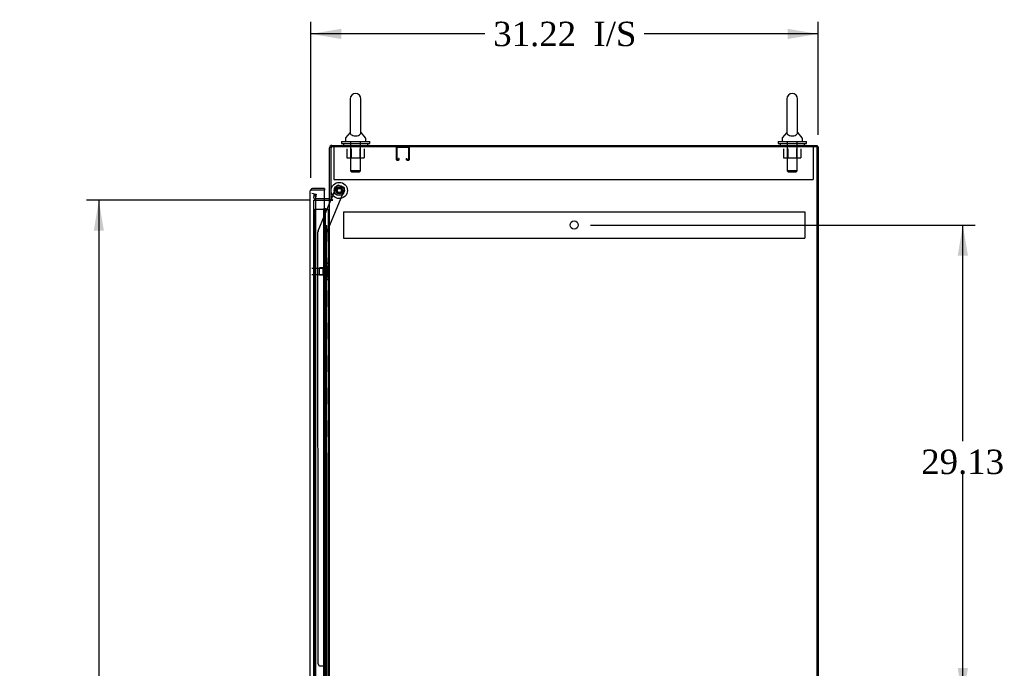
# Model space of a CAD drawing. Header units: inches. Extents: x 1 to 359, y -2 to 239.
# Tile 7 of 12: x 151 to 212, y 114 to 154. Entities that reach past the tile are written whole.
import ezdxf
from ezdxf.enums import TextEntityAlignment as Align
from ezdxf.lldxf.tags import DXFTag

# ---------------------------------------------------------------- set-up
doc = ezdxf.new("R2010")
doc.units = ezdxf.units.IN
doc.header["$MEASUREMENT"] = 0
for name, color, linetype in [('COM53964-4', 7, 'Continuous'), ('COM54746-60', 7, 'Continuous'), ('COM55914', 7, 'Continuous'), ('COM56675-1', 7, 'Continuous'), ('COM56676-1', 7, 'Continuous'), ('COM70220', 7, 'Continuous'), ('COM70839-3', 7, 'Continuous'), ('COM71199-4', 7, 'Continuous'), ('COM71207-7', 7, 'Continuous'), ('COM71211-1', 7, 'Continuous'), ('Default', 7, 'Continuous'), ('NTS18024', 7, 'Continuous'), ('NTS18147', 7, 'Continuous'), ('ROL87452', 7, 'Continuous'), ('RVT17786', 7, 'Continuous'), ('SCS86414', 7, 'Continuous'), ('STD26122', 7, 'Continuous'), ('WAF25376', 7, 'Continuous'), ('WAF25377', 7, 'Continuous'), ('WAM254785', 7, 'Continuous'), ('WAM30038', 7, 'Continuous')]:
    doc.layers.add(name, color=color, linetype=linetype)
doc.styles.add('SEACAD_Times_New_Roman', font='times.ttf')
tags = doc.linetypes.add('HIDDEN2', pattern=[0.1875, 0.125, -0.0625]).pattern_tags.tags
tags[6:7] = [DXFTag(74, 4), DXFTag(75, 0), DXFTag(340, '0'), DXFTag(46, 0.0), DXFTag(50, 0.0), DXFTag(44, 0.0), DXFTag(45, 0.0)]
tags[4:5] = [DXFTag(74, 4), DXFTag(75, 0), DXFTag(340, '0'), DXFTag(46, 0.0), DXFTag(50, 0.0), DXFTag(44, 0.0), DXFTag(45, 0.0)]
doc.dimstyles.new('HAMMOND_(STH_-_300x200)', dxfattribs={"dimtxt": 1.5, "dimasz": 1.875, "dimexe": 0.75, "dimexo": 0.75, "dimgap": 0.375, "dimtad": 0, "dimtih": 1, "dimtoh": 1, "dimzin": 0, "dimdsep": 46, "dimtxsty": 'SEACAD_Times_New_Roman', "dimblk1": '_SE_FILLED', "dimblk2": '_SE_FILLED', "dimsah": 1, "dimcen": 0.75, "dimadec": 0, "dimazin": 0, "dimtfac": 0.8, "dimtofl": 0, "dimtmove": 0, "dimatfit": 3, "dimfxl": 1, "dimtolj": 1, "dimtzin": 0, "dimarcsym": 0})

# ---------------------------------------------------------------- blocks, each defined once
blk = doc.blocks.new('SE3')
at = {"layer": 'COM53964-4', "color": 7, "linetype": 'HIDDEN2'}
for p, q in [((171.036, 141.774), (171.036, 141.636)), ((171.036, 141.774), (199.411, 141.774)), ((171.036, 141.636), (171.036, 140.287)), ((199.411, 141.774), (199.411, 141.636)), ((199.411, 141.636), (199.411, 140.287)), ((171.036, 140.287), (171.036, 140.149)), ((171.036, 140.149), (199.411, 140.149)), ((199.411, 140.287), (199.411, 140.149))]:
    blk.add_line(p, q, dxfattribs=at)
blk.add_circle((185.224, 140.961), 0.25, dxfattribs=at)
at = {"layer": 'COM54746-60', "color": 7, "linetype": 'HIDDEN2'}
for p, q in [((169.273, 141.939), (169.798, 141.939)), ((169.273, 81.939), (169.273, 141.939)), ((169.798, 141.939), (169.823, 141.939)), ((169.816, 141.948), (169.816, 141.974)), ((169.816, 141.974), (169.866, 141.974)), ((169.866, 141.948), (169.816, 141.948)), ((169.823, 81.939), (169.823, 141.939)), ((169.878, 141.939), (169.823, 141.939)), ((169.828, 141.948), (169.828, 81.939)), ((169.866, 141.974), (169.891, 141.974)), ((169.866, 141.948), (169.891, 141.948)), ((169.878, 141.939), (169.919, 141.939)), ((169.878, 140.939), (169.878, 141.939)), ((169.891, 141.974), (169.941, 141.974)), ((169.941, 141.948), (169.891, 141.948)), ((169.919, 141.939), (170.114, 141.939)), ((169.919, 140.939), (169.919, 141.939)), ((169.928, 81.939), (169.928, 141.948)), ((169.941, 141.974), (169.941, 141.948)), ((170.114, 141.939), (170.176, 141.939)), ((170.114, 81.939), (170.114, 141.939)), ((169.823, 140.939), (169.878, 140.939)), ((169.867, 140.939), (169.995, 140.939)), ((169.867, 139.939), (169.867, 140.939)), ((169.964, 139.939), (169.964, 140.939)), ((169.99, 140.939), (169.99, 139.939)), ((169.995, 139.939), (169.995, 140.939)), ((169.823, 139.939), (169.878, 139.939)), ((169.867, 139.939), (169.995, 139.939)), ((169.878, 138.939), (169.878, 139.939)), ((169.919, 138.939), (169.919, 139.939)), ((169.823, 138.939), (169.878, 138.939)), ((169.867, 138.939), (169.995, 138.939)), ((169.867, 137.939), (169.867, 138.939)), ((169.964, 137.939), (169.964, 138.939)), ((169.99, 138.939), (169.99, 137.939)), ((169.995, 137.939), (169.995, 138.939)), ((169.823, 137.939), (169.878, 137.939)), ((169.867, 137.939), (169.995, 137.939)), ((169.878, 136.939), (169.878, 137.939)), ((169.919, 136.939), (169.919, 137.939)), ((169.823, 136.939), (169.878, 136.939)), ((169.867, 136.939), (169.995, 136.939)), ((169.867, 135.939), (169.867, 136.939)), ((169.964, 135.939), (169.964, 136.939)), ((169.99, 136.939), (169.99, 135.939)), ((169.995, 135.939), (169.995, 136.939)), ((169.823, 135.939), (169.878, 135.939)), ((169.867, 135.939), (169.995, 135.939)), ((169.878, 134.939), (169.878, 135.939)), ((169.919, 134.939), (169.919, 135.939)), ((169.823, 134.939), (169.878, 134.939)), ((169.867, 134.939), (169.995, 134.939)), ((169.867, 133.939), (169.867, 134.939)), ((169.964, 133.939), (169.964, 134.939)), ((169.99, 134.939), (169.99, 133.939)), ((169.995, 133.939), (169.995, 134.939)), ((169.823, 133.939), (169.878, 133.939)), ((169.867, 133.939), (169.995, 133.939)), ((169.878, 132.939), (169.878, 133.939)), ((169.919, 132.939), (169.919, 133.939)), ((169.823, 132.939), (169.878, 132.939)), ((169.867, 132.939), (169.995, 132.939)), ((169.867, 131.939), (169.867, 132.939)), ((169.964, 131.939), (169.964, 132.939)), ((169.99, 132.939), (169.99, 131.939)), ((169.995, 131.939), (169.995, 132.939)), ((169.823, 131.939), (169.878, 131.939)), ((169.867, 131.939), (169.995, 131.939)), ((169.878, 130.939), (169.878, 131.939)), ((169.919, 130.939), (169.919, 131.939)), ((169.823, 130.939), (169.878, 130.939)), ((169.867, 130.939), (169.995, 130.939)), ((169.867, 129.939), (169.867, 130.939)), ((169.964, 129.939), (169.964, 130.939)), ((169.99, 130.939), (169.99, 129.939)), ((169.995, 129.939), (169.995, 130.939)), ((169.823, 129.939), (169.878, 129.939)), ((169.867, 129.939), (169.995, 129.939)), ((169.878, 128.939), (169.878, 129.939)), ((169.919, 128.939), (169.919, 129.939)), ((169.823, 128.939), (169.878, 128.939)), ((169.867, 128.939), (169.995, 128.939)), ((169.867, 127.939), (169.867, 128.939)), ((169.964, 127.939), (169.964, 128.939)), ((169.99, 128.939), (169.99, 127.939)), ((169.995, 127.939), (169.995, 128.939)), ((169.823, 127.939), (169.878, 127.939)), ((169.867, 127.939), (169.995, 127.939)), ((169.878, 126.939), (169.878, 127.939)), ((169.919, 126.939), (169.919, 127.939)), ((169.823, 126.939), (169.878, 126.939)), ((169.867, 126.939), (169.995, 126.939)), ((169.867, 125.939), (169.867, 126.939)), ((169.964, 125.939), (169.964, 126.939)), ((169.99, 126.939), (169.99, 125.939)), ((169.995, 125.939), (169.995, 126.939)), ((169.823, 125.939), (169.878, 125.939)), ((169.867, 125.939), (169.995, 125.939)), ((169.878, 124.939), (169.878, 125.939)), ((169.919, 124.939), (169.919, 125.939)), ((169.823, 124.939), (169.878, 124.939)), ((169.867, 124.939), (169.995, 124.939)), ((169.867, 123.939), (169.867, 124.939)), ((169.964, 123.939), (169.964, 124.939)), ((169.99, 124.939), (169.99, 123.939)), ((169.995, 123.939), (169.995, 124.939)), ((169.823, 123.939), (169.878, 123.939)), ((169.867, 123.939), (169.995, 123.939)), ((169.878, 122.939), (169.878, 123.939)), ((169.919, 122.939), (169.919, 123.939)), ((169.823, 122.939), (169.878, 122.939)), ((169.867, 122.939), (169.995, 122.939)), ((169.867, 121.939), (169.867, 122.939)), ((169.964, 121.939), (169.964, 122.939)), ((169.99, 122.939), (169.99, 121.939)), ((169.995, 121.939), (169.995, 122.939)), ((169.823, 121.939), (169.878, 121.939)), ((169.867, 121.939), (169.995, 121.939)), ((169.878, 120.939), (169.878, 121.939)), ((169.919, 120.939), (169.919, 121.939)), ((169.823, 120.939), (169.878, 120.939)), ((169.867, 120.939), (169.995, 120.939)), ((169.867, 119.939), (169.867, 120.939)), ((169.964, 119.939), (169.964, 120.939)), ((169.99, 120.939), (169.99, 119.939)), ((169.995, 119.939), (169.995, 120.939)), ((169.823, 119.939), (169.878, 119.939)), ((169.867, 119.939), (169.995, 119.939)), ((169.878, 118.939), (169.878, 119.939)), ((169.919, 118.939), (169.919, 119.939)), ((169.823, 118.939), (169.878, 118.939)), ((169.867, 118.939), (169.995, 118.939)), ((169.867, 117.939), (169.867, 118.939)), ((169.964, 117.939), (169.964, 118.939)), ((169.99, 118.939), (169.99, 117.939)), ((169.995, 117.939), (169.995, 118.939)), ((169.823, 117.939), (169.878, 117.939)), ((169.867, 117.939), (169.995, 117.939)), ((169.878, 116.939), (169.878, 117.939)), ((169.919, 116.939), (169.919, 117.939)), ((169.823, 116.939), (169.878, 116.939)), ((169.867, 116.939), (169.995, 116.939)), ((169.867, 115.939), (169.867, 116.939)), ((169.964, 115.939), (169.964, 116.939)), ((169.99, 116.939), (169.99, 115.939)), ((169.995, 115.939), (169.995, 116.939)), ((169.823, 115.939), (169.878, 115.939)), ((169.867, 115.939), (169.995, 115.939)), ((169.878, 114.939), (169.878, 115.939)), ((169.919, 114.939), (169.919, 115.939)), ((169.823, 114.939), (169.878, 114.939)), ((169.867, 114.939), (169.995, 114.939)), ((169.867, 113.939), (169.867, 114.939)), ((169.964, 113.939), (169.964, 114.939)), ((169.99, 114.939), (169.99, 113.939)), ((169.995, 113.939), (169.995, 114.939)), ((169.823, 113.939), (169.878, 113.939)), ((169.867, 113.939), (169.995, 113.939)), ((169.878, 112.939), (169.878, 113.939)), ((169.919, 112.939), (169.919, 113.939))]:
    blk.add_line(p, q, dxfattribs=at)
at = {"layer": 'COM55914', "color": 7, "linetype": 'HIDDEN2'}
for p, q in [((174.271, 145.722), (174.271, 144.995)), ((174.311, 145.722), (174.311, 144.995)), ((175.041, 145.725), (174.314, 145.725)), ((175.044, 144.995), (175.044, 145.722)), ((175.084, 144.995), (175.084, 145.722)), ((174.314, 144.992), (174.416, 144.992)), ((174.314, 144.952), (174.416, 144.952)), ((174.419, 144.995), (174.419, 145.046)), ((174.459, 145.046), (174.419, 145.046)), ((174.459, 144.995), (174.459, 145.046)), ((174.896, 145.046), (174.896, 144.995)), ((174.896, 145.046), (174.936, 145.046)), ((174.936, 145.046), (174.936, 144.995)), ((174.939, 144.992), (175.041, 144.992)), ((174.939, 144.952), (175.041, 144.952))]:
    blk.add_line(p, q, dxfattribs=at)
for centre, radius, start, end in [((174.314, 145.722), 0.043, 90, 180), ((174.314, 145.722), 0.003, 90, 180), ((175.041, 145.722), 0.043, 0, 90), ((175.041, 145.722), 0.003, 0, 90), ((174.314, 144.995), 0.043, 180, 270), ((174.314, 144.995), 0.003, 180, 270), ((174.416, 144.995), 0.003, 270, 0), ((174.416, 144.995), 0.043, 270, 0), ((174.939, 144.995), 0.043, 180, 270), ((174.939, 144.995), 0.003, 180, 270), ((175.041, 144.995), 0.003, 270, 0), ((175.041, 144.995), 0.043, 270, 0)]:
    blk.add_arc(centre, radius, start, end, dxfattribs=at)
at = {"layer": 'COM56675-1', "color": 7, "linetype": 'Continuous'}
for p, q in [((170.176, 142.515), (170.176, 145.717)), ((170.319, 145.86), (200.176, 145.86)), ((200.176, 145.86), (200.176, 145.765)), ((170.128, 142.58), (169.864, 142.58)), ((170.271, 142.515), (170.176, 142.515))]:
    blk.add_line(p, q, dxfattribs=at)
at = {"layer": 'COM56675-1', "color": 7, "linetype": 'HIDDEN2'}
for p, q in [((169.209, 142.635), (169.211, 142.652)), ((169.211, 142.652), (169.251, 142.881)), ((169.251, 142.881), (169.345, 142.864)), ((169.345, 142.864), (169.304, 142.636)), ((169.304, 142.636), (169.305, 142.618)), ((169.864, 142.58), (169.352, 142.58))]:
    blk.add_line(p, q, dxfattribs=at)
at = {"layer": 'COM56675-1', "color": 7, "linetype": 'Continuous'}
for centre, radius, start, end in [((170.319, 145.717), 0.143, 90, 180), ((170.128, 142.628), 0.048, 270, 0), ((170.128, 142.628), 0.143, 270, 307.79488)]:
    blk.add_arc(centre, radius, start, end, dxfattribs=at)
at = {"layer": 'COM56675-1', "color": 7, "linetype": 'HIDDEN2'}
for centre, radius, start, end in [((170.319, 145.717), 0.048, 90, 180), ((169.352, 142.628), 0.143, 177.21316, 270), ((169.352, 142.628), 0.048, 191.96668, 270)]:
    blk.add_arc(centre, radius, start, end, dxfattribs=at)
at = {"layer": 'COM56676-1', "color": 7, "linetype": 'HIDDEN2'}
for p, q in [((170.429, 145.765), (170.429, 145.58)), ((170.429, 145.58), (170.429, 143.765)), ((199.929, 145.765), (199.929, 145.58)), ((199.929, 145.58), (199.929, 143.765)), ((170.429, 143.765), (199.929, 143.765))]:
    blk.add_line(p, q, dxfattribs=at)
at = {"layer": 'COM70220', "color": 7, "linetype": 'HIDDEN2'}
for p, q in [((169.334, 142.405), (169.334, 142.655)), ((169.334, 81.473), (169.334, 142.405))]:
    blk.add_line(p, q, dxfattribs=at)
blk.add_arc((169.084, 142.655), 0.25, 0, 90, dxfattribs=at)
at = {"layer": 'COM70839-3', "color": 7, "linetype": 'HIDDEN2'}
for p, q in [((169.991, 140.467), (171.09, 143.123)), ((170.264, 142.515), (170.6, 143.326)), ((170.763, 143.394), (171.023, 143.286)), ((169.469, 140.595), (170.251, 142.485)), ((169.473, 113.964), (169.46, 140.547)), ((170.004, 112.589), (169.991, 140.467)), ((169.598, 113.839), (169.809, 113.839)), ((169.934, 113.714), (169.934, 112.701))]:
    blk.add_line(p, q, dxfattribs=at)
at = {"layer": 'COM70839-3', "color": 7, "linetype": 'Continuous'}
blk.add_line((170.251, 142.485), (170.264, 142.515), dxfattribs=at)
at = {"layer": 'COM70839-3', "color": 7, "linetype": 'HIDDEN2'}
blk.add_circle((170.771, 143.086), 0.129, dxfattribs=at)
for centre, start, end in [((170.715, 143.278), 67.51549, 157.51549), ((170.975, 143.171), 337.51549, 67.51549), ((169.585, 140.547), 157.51549, 180.02749), ((169.598, 113.964), 180.02749, 270.02749), ((169.809, 113.714), 0.02749, 90.02749)]:
    blk.add_arc(centre, 0.125, start, end, dxfattribs=at)
at = {"layer": 'COM71199-4', "color": 7, "linetype": 'Continuous'}
for p, q in [((168.989, 80.816), (168.989, 143.062)), ((168.989, 143.062), (168.989, 143.062)), ((168.989, 143.062), (168.989, 143.062)), ((168.989, 143.062), (168.989, 143.062)), ((169.069, 143.11), (169.019, 143.149)), ((169.132, 143.109), (169.019, 143.109)), ((169.132, 143.11), (169.069, 143.11)), ((169.864, 143.205), (169.132, 143.205)), ((169.132, 143.11), (169.132, 143.11)), ((169.864, 143.11), (169.132, 143.11)), ((169.864, 143.109), (169.132, 143.109)), ((169.864, 143.205), (169.864, 143.11)), ((169.864, 80.768), (169.864, 143.109))]:
    blk.add_line(p, q, dxfattribs=at)
for start, end in [(142.49641, 179.84393), (179.92383, 180), (90, 142.49641)]:
    blk.add_arc((169.132, 143.062), 0.143, start, end, dxfattribs=at)
blk.add_open_spline([(169.019, 143.109), (169.009, 143.101), (169.002, 143.094), (168.994, 143.082), (168.992, 143.078), (168.99, 143.07), (168.989, 143.066), (168.989, 143.062)], degree=3, knots=[0, 0, 0, 0, 0.5, 0.5, 0.75, 0.75, 1, 1, 1, 1], dxfattribs=at)
at = {"layer": 'COM71207-7', "color": 7, "linetype": 'HIDDEN2'}
blk.add_line((200.176, 73.895), (200.176, 145.765), dxfattribs=at)
at = {"layer": 'COM71211-1', "color": 7, "linetype": 'Continuous'}
for p, q in [((170.271, 142.515), (170.271, 145.765)), ((200.093, 145.765), (170.271, 145.765)), ((200.236, 145.765), (200.093, 145.765)), ((200.236, 145.765), (200.236, 73.895)), ((169.864, 142.485), (170.128, 142.485)), ((170.176, 142.485), (170.128, 142.485)), ((170.176, 142.485), (170.319, 142.485)), ((170.176, 81.175), (170.176, 142.485)), ((170.349, 142.515), (170.271, 142.515)), ((170.319, 142.485), (170.349, 142.485))]:
    blk.add_line(p, q, dxfattribs=at)
at = {"layer": 'COM71211-1', "color": 7, "linetype": 'HIDDEN2'}
for p, q in [((169.209, 142.485), (169.864, 142.485)), ((169.209, 81.175), (169.209, 142.485))]:
    blk.add_line(p, q, dxfattribs=at)
at = {"layer": 'COM71211-1', "color": 7, "linetype": 'Continuous'}
blk.add_arc((170.349, 142.5), 0.015, 270, 90, dxfattribs=at)
at = {"layer": 'NTS18024', "color": 7, "linetype": 'HIDDEN2'}
for p, q in [((171.238, 145.64), (171.238, 145.095)), ((171.51, 145.64), (171.51, 145.095)), ((172.036, 145.64), (172.036, 145.095)), ((172.311, 145.64), (172.311, 145.095)), ((198.11, 145.64), (198.11, 145.095)), ((198.382, 145.64), (198.382, 145.095)), ((198.908, 145.64), (198.908, 145.095)), ((199.183, 145.64), (199.183, 145.095)), ((171.238, 145.095), (171.51, 145.095)), ((171.51, 145.095), (172.036, 145.095)), ((172.036, 145.095), (172.311, 145.095)), ((198.11, 145.095), (198.382, 145.095)), ((198.382, 145.095), (198.908, 145.095)), ((198.908, 145.095), (199.183, 145.095))]:
    blk.add_line(p, q, dxfattribs=at)
at = {"layer": 'NTS18147', "color": 7, "linetype": 'HIDDEN2'}
for p, q in [((169.554, 137.89), (169.554, 138.33)), ((169.992, 138.33), (169.554, 138.33)), ((169.992, 138.605), (169.992, 138.61)), ((170.055, 138.61), (169.992, 138.61)), ((169.992, 138.605), (169.992, 138.416)), ((169.992, 138.605), (170.055, 138.605)), ((169.992, 138.416), (169.992, 138.298)), ((170.055, 138.416), (169.992, 138.416)), ((169.992, 138.298), (169.992, 137.921)), ((169.992, 138.298), (170.055, 138.298)), ((170.055, 138.605), (170.055, 138.61)), ((170.055, 138.298), (170.055, 138.416)), ((170.117, 138.456), (170.117, 138.511)), ((169.554, 137.89), (169.992, 137.89)), ((169.992, 137.921), (169.992, 137.803)), ((170.055, 137.921), (169.992, 137.921)), ((169.992, 137.803), (169.992, 137.614)), ((169.992, 137.803), (170.055, 137.803)), ((169.992, 137.614), (169.992, 137.61)), ((170.055, 137.614), (169.992, 137.614)), ((169.992, 137.61), (170.055, 137.61)), ((170.055, 137.803), (170.055, 137.921)), ((170.055, 137.614), (170.055, 137.61)), ((170.117, 137.709), (170.117, 137.763))]:
    blk.add_line(p, q, dxfattribs=at)
blk.add_arc((169.799, 138.11), 0.318, 323.63381, 36.36619, dxfattribs=at)
for centre, start_param, end_param in [((169.799, 138.511), 2.506883, 3.776302), ((169.799, 138.456), 2.506883, 3.141593), ((169.799, 137.763), 3.141593, 3.776302), ((169.799, 137.709), 2.506883, 3.776302)]:
    blk.add_ellipse(centre, major_axis=(-0.318, 0), ratio=0.5, start_param=start_param, end_param=end_param, dxfattribs=at)
at = {"layer": 'ROL87452', "color": 7, "linetype": 'HIDDEN2'}
for radius in [0.5, 0.206]:
    blk.add_circle((170.771, 143.086), radius, dxfattribs=at)
at = {"layer": 'RVT17786', "color": 7, "linetype": 'HIDDEN2'}
blk.add_circle((170.771, 143.086), 0.217, dxfattribs=at)
at = {"layer": 'SCS86414', "color": 7, "linetype": 'Continuous'}
for p, q in [((171.442, 148.724), (171.442, 146.653)), ((172.104, 146.653), (172.104, 148.724)), ((198.314, 148.724), (198.314, 146.653)), ((198.976, 146.653), (198.976, 148.724)), ((171.433, 146.644), (171.162, 146.317)), ((172.384, 146.317), (172.113, 146.644)), ((198.305, 146.644), (198.034, 146.317)), ((199.256, 146.317), (198.985, 146.644)), ((171.148, 146.279), (171.148, 146.16)), ((172.398, 146.16), (172.398, 146.279)), ((198.02, 146.279), (198.02, 146.16)), ((199.27, 146.16), (199.27, 146.279))]:
    blk.add_line(p, q, dxfattribs=at)
at = {"layer": 'SCS86414', "color": 7, "linetype": 'HIDDEN2'}
for p, q in [((171.461, 146.1), (171.461, 144.284)), ((172.085, 144.284), (172.085, 146.1)), ((198.333, 146.1), (198.333, 144.284)), ((198.957, 144.284), (198.957, 146.1)), ((172.085, 144.284), (171.461, 144.284)), ((171.461, 144.284), (171.521, 144.224)), ((171.521, 144.224), (172.025, 144.224)), ((172.025, 144.224), (172.085, 144.284)), ((198.957, 144.284), (198.333, 144.284)), ((198.333, 144.284), (198.393, 144.224)), ((198.393, 144.224), (198.897, 144.224)), ((198.897, 144.224), (198.957, 144.284))]:
    blk.add_line(p, q, dxfattribs=at)
at = {"layer": 'SCS86414', "color": 7, "linetype": 'Continuous'}
for centre, radius, start, end in [((171.773, 148.724), 0.331, 0, 180), ((198.645, 148.724), 0.331, 0, 180), ((171.208, 146.279), 0.06, 140.32138, 180), ((171.208, 146.16), 0.06, 180, 270), ((172.338, 146.16), 0.06, 270, 0), ((172.338, 146.279), 0.06, 0, 39.67862), ((198.08, 146.279), 0.06, 140.32138, 180), ((198.08, 146.16), 0.06, 180, 270), ((199.21, 146.16), 0.06, 270, 0), ((199.21, 146.279), 0.06, 0, 39.67862)]:
    blk.add_arc(centre, radius, start, end, dxfattribs=at)
for points in [[(171.442, 146.648), (171.442, 146.639), (171.443, 146.628), (171.452, 146.591), (171.465, 146.563), (171.515, 146.511), (171.552, 146.486), (171.653, 146.45), (171.717, 146.44), (171.847, 146.442), (171.909, 146.454), (172.006, 146.493), (172.04, 146.518), (172.086, 146.571), (172.097, 146.599), (172.103, 146.633), (172.104, 146.643), (172.104, 146.65)], [(198.314, 146.648), (198.314, 146.639), (198.315, 146.628), (198.324, 146.591), (198.337, 146.563), (198.387, 146.511), (198.424, 146.486), (198.525, 146.45), (198.589, 146.44), (198.719, 146.442), (198.781, 146.454), (198.878, 146.493), (198.912, 146.518), (198.958, 146.571), (198.969, 146.599), (198.975, 146.633), (198.976, 146.643), (198.976, 146.65)]]:
    blk.add_open_spline(points, degree=3, knots=[0.2199913, 0.2199913, 0.2199913, 0.2199913, 0.25, 0.25, 0.3125, 0.3125, 0.375, 0.375, 0.4375, 0.4375, 0.5, 0.5, 0.5625, 0.5625, 0.625, 0.625, 0.6514654, 0.6514654, 0.6514654, 0.6514654], dxfattribs=at)
at = {"layer": 'STD26122', "color": 7, "linetype": 'HIDDEN2'}
for p, q in [((170.049, 138.295), (169.084, 138.295)), ((170.049, 137.925), (170.049, 138.295)), ((170.084, 138.26), (170.049, 138.295)), ((170.084, 137.96), (170.084, 138.26)), ((169.084, 137.925), (170.049, 137.925)), ((170.049, 137.925), (170.084, 137.96))]:
    blk.add_line(p, q, dxfattribs=at)
at = {"layer": 'WAF25376', "color": 7, "linetype": 'HIDDEN2'}
for radius in [0.315, 0.14]:
    blk.add_circle((170.771, 143.086), radius, dxfattribs=at)
at = {"layer": 'WAF25377', "color": 7, "linetype": 'Continuous'}
for p, q in [((170.898, 146.1), (172.648, 146.1)), ((170.898, 146.1), (170.898, 145.985)), ((172.648, 145.985), (172.648, 146.1)), ((197.77, 146.1), (199.52, 146.1)), ((197.77, 146.1), (197.77, 145.985)), ((199.52, 145.985), (199.52, 146.1)), ((170.898, 145.985), (172.648, 145.985)), ((197.77, 145.985), (199.52, 145.985))]:
    blk.add_line(p, q, dxfattribs=at)
at = {"layer": 'WAM254785', "color": 7, "linetype": 'Continuous'}
for p, q in [((171.023, 145.985), (171.023, 145.86)), ((172.523, 145.86), (172.523, 145.985)), ((197.895, 145.985), (197.895, 145.86)), ((199.395, 145.86), (199.395, 145.985))]:
    blk.add_line(p, q, dxfattribs=at)
at = {"layer": 'WAM30038', "color": 7, "linetype": 'HIDDEN2'}
for p, q in [((169.779, 138.283), (169.779, 138.338)), ((169.824, 138.312), (169.779, 138.283)), ((169.779, 138.259), (169.824, 138.287)), ((169.779, 138.283), (169.795, 138.271)), ((169.779, 138.127), (169.779, 138.259)), ((169.795, 138.271), (169.834, 138.295)), ((169.843, 138.485), (169.843, 137.735)), ((169.867, 138.485), (169.843, 138.485)), ((169.867, 138.485), (169.867, 137.735)), ((169.824, 138.127), (169.779, 138.127)), ((169.779, 137.961), (169.779, 138.092)), ((169.779, 138.092), (169.824, 138.092)), ((169.824, 137.932), (169.779, 137.961)), ((169.795, 137.948), (169.779, 137.936)), ((169.779, 137.881), (169.779, 137.936)), ((169.779, 137.936), (169.824, 137.907)), ((169.833, 137.924), (169.795, 137.948)), ((169.843, 137.735), (169.867, 137.735))]:
    blk.add_line(p, q, dxfattribs=at)
for centre, radius, start, end in [((169.258, 139.012), 0.85, 311.70584, 313.44931), ((169.825, 138.109), 0.0181, 1.77183, 93.07302), ((169.825, 138.11), 0.0182, 267.1609, 357.99424), ((169.256, 137.204), 0.854, 46.55474, 48.29011)]:
    blk.add_arc(centre, radius, start, end, dxfattribs=at)
for points, knots in [([(169.779, 138.338), (169.792, 138.349), (169.805, 138.361), (169.818, 138.372), (169.82, 138.374), (169.822, 138.376), (169.824, 138.378)], [0, 0, 0, 0, 0.858552, 0.858552, 0.858552, 1, 1, 1, 1]), ([(169.837, 138.317), (169.837, 138.317), (169.837, 138.317), (169.832, 138.316), (169.828, 138.314), (169.824, 138.312)], [0.4389304, 0.4389304, 0.4389304, 0.4389304, 0.5, 0.5, 1, 1, 1, 1]), ([(169.824, 138.287), (169.826, 138.288), (169.828, 138.29), (169.832, 138.293), (169.834, 138.295), (169.838, 138.3), (169.84, 138.302), (169.842, 138.307), (169.843, 138.31), (169.843, 138.312)], [0, 0, 0, 0, 0.25, 0.25, 0.5, 0.5, 0.75, 0.75, 1, 1, 1, 1]), ([(169.824, 137.841), (169.822, 137.843), (169.82, 137.845), (169.818, 137.847), (169.805, 137.858), (169.792, 137.87), (169.779, 137.881)], [0, 0, 0, 0, 0.141448, 0.141448, 0.141448, 1, 1, 1, 1]), ([(169.843, 137.907), (169.843, 137.91), (169.842, 137.912), (169.84, 137.917), (169.838, 137.919), (169.832, 137.926), (169.828, 137.93), (169.824, 137.932)], [0, 0, 0, 0, 0.25, 0.25, 0.5, 0.5, 1, 1, 1, 1]), ([(169.824, 137.907), (169.826, 137.906), (169.828, 137.905), (169.832, 137.903), (169.834, 137.903), (169.837, 137.902), (169.837, 137.902), (169.837, 137.902)], [0, 0, 0, 0, 0.25, 0.25, 0.5, 0.5, 0.5626015, 0.5626015, 0.5626015, 0.5626015])]:
    blk.add_open_spline(points, degree=3, knots=knots, dxfattribs=at)
blk = doc.blocks.new('DMBLK5355')
at = {"layer": 'Default', "linetype": 'Continuous'}
for points in [[(209.456, 139.086), (209.144, 140.961), (208.831, 139.086)], [(209.456, 113.706), (208.831, 113.706), (209.144, 111.831)]]:
    blk.add_hatch(color=7, dxfattribs=at).paths.add_polyline_path(points)
at = {"layer": 'Default', "color": 7, "linetype": 'Continuous'}
for p, q in [((186.224, 140.961), (209.894, 140.961)), ((209.144, 127.671), (209.144, 140.961)), ((209.144, 111.831), (209.144, 125.646)), ((186.224, 111.831), (209.894, 111.831))]:
    blk.add_line(p, q, dxfattribs=at)
at = {"layer": 'Default', "color": 7, "linetype": 'Continuous', "style": 'SEACAD_Times_New_Roman'}
blk.add_text('29.13', height=1.5, dxfattribs=at).set_placement((206.584, 127.146), align=Align.TOP_LEFT)
blk = doc.blocks.new('_SE_FILLED')
at = {"color": 0}
blk.add_line((0, 0), (-1, 0), dxfattribs=at)
blk.add_solid([(0, 0), (-1, -0.1665), (-1, 0.1665), (0, 0)], dxfattribs=at)
blk = doc.blocks.new('DMBLK5370')
at = {"layer": 'Default', "linetype": 'Continuous'}
for points in [[(155.661, 140.61), (156.286, 140.61), (155.973, 142.485)], [(155.661, 83.05), (155.973, 81.175), (156.286, 83.05)]]:
    blk.add_hatch(color=7, dxfattribs=at).paths.add_polyline_path(points)
at = {"layer": 'Default', "color": 7, "linetype": 'Continuous'}
for p, q in [((168.919, 142.485), (155.223, 142.485)), ((155.973, 142.485), (155.973, 113.105)), ((155.973, 106.055), (155.973, 81.175)), ((168.459, 81.175), (155.223, 81.175))]:
    blk.add_line(p, q, dxfattribs=at)
at = {"layer": 'Default', "color": 7, "linetype": 'Continuous', "style": 'SEACAD_Times_New_Roman'}
for s, p in [('61.31', (153.414, 112.58)), ('DOOR', (152.828, 110.33)), ('OPENING', (151.104, 108.08))]:
    blk.add_text(s, height=1.5, dxfattribs=at).set_placement(p, align=Align.TOP_LEFT)
blk = doc.blocks.new('DMBLK5372')
at = {"layer": 'Default', "linetype": 'Continuous'}
for points in [[(170.894, 153.028), (169.019, 152.716), (170.894, 152.403)], [(198.361, 153.028), (198.361, 152.403), (200.236, 152.716)]]:
    blk.add_hatch(color=7, dxfattribs=at).paths.add_polyline_path(points)
at = {"layer": 'Default', "color": 7, "linetype": 'Continuous'}
for p, q in [((169.019, 143.859), (169.019, 153.466)), ((200.236, 146.515), (200.236, 153.466)), ((179.721, 152.716), (169.019, 152.716)), ((200.236, 152.716), (189.534, 152.716))]:
    blk.add_line(p, q, dxfattribs=at)
at = {"layer": 'Default', "color": 7, "linetype": 'Continuous', "style": 'SEACAD_Times_New_Roman'}
for s, p in [('31.22', (180.246, 153.466)), ('I/S', (186.414, 153.466))]:
    blk.add_text(s, height=1.5, dxfattribs=at).set_placement(p, align=Align.TOP_LEFT)

msp = doc.modelspace()

# ---------------------------------------------------------------- block references
at = {"layer": 'Default'}
msp.add_blockref('SE3', (0, 0), dxfattribs=at)

# ---------------------------------------------------------------- dimensions: what is measured, and where the dimension line sits
at = {"layer": 'Default', "color": 7, "linetype": 'Continuous'}
dim = msp.add_linear_dim(base=(169.019, 152.716), p1=(200.236, 145.765), p2=(169.019, 143.109), text='\\A1;<> I/S', dimstyle='HAMMOND_(STH_-_300x200)', dxfattribs=at)
dim.commit()
dim.dimension.update_dxf_attribs({"geometry": 'DMBLK5372', "text_midpoint": (184.627, 152.716), "dimtype": 160})
for base, p1, p2, text, picture, middle, dimtype in [((155.973, 81.175), (169.669, 142.485), (170.128, 81.175), '\\A1;<>\\PDOOR\\XOPENING', 'DMBLK5370', (155.973, 111.83), 160), ((209.144, 111.831), (185.474, 111.831), (185.474, 140.961), '\\A1;<>', 'DMBLK5355', (209.144, 126.396), 161)]:
    dim = msp.add_linear_dim(base=base, p1=p1, p2=p2, angle=90, text=text, dimstyle='HAMMOND_(STH_-_300x200)', dxfattribs=at)
    dim.commit()
    dim.dimension.update_dxf_attribs({"geometry": picture, "text_midpoint": middle, "dimtype": dimtype})

doc.saveas('drawing.dxf')
